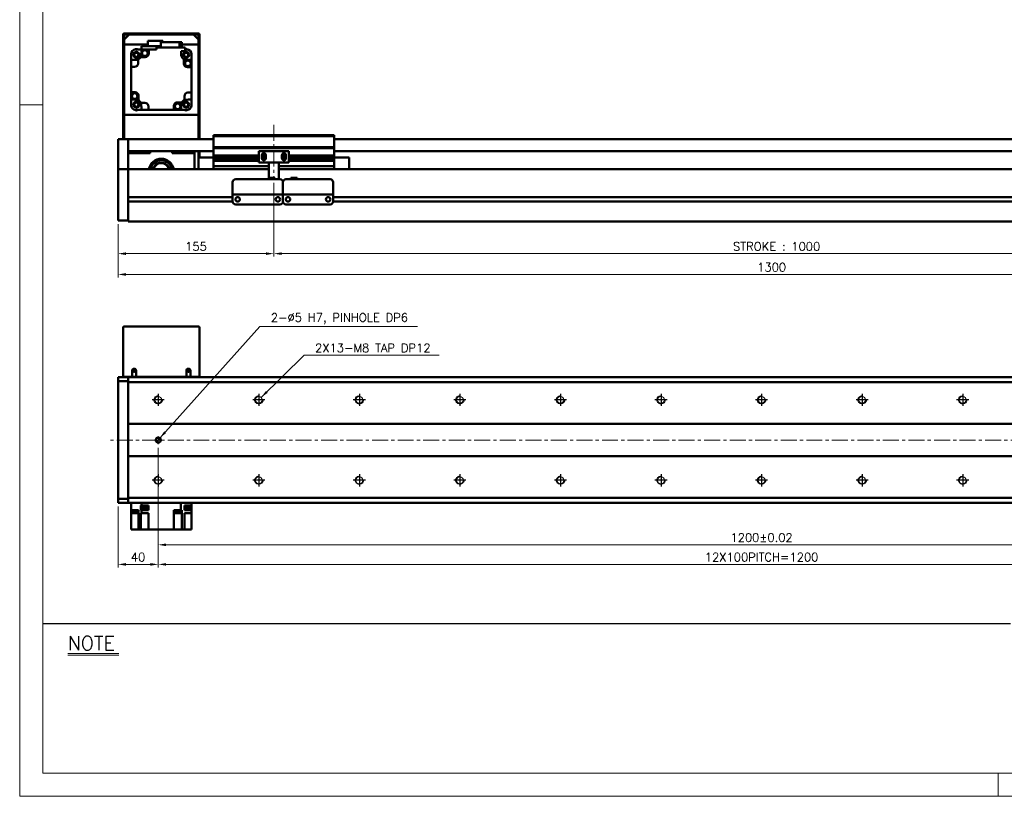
# Model space of a CAD drawing. Header units: millimetres. Extents: x 46891 to 50493, y 6223 to 9905.
# Tile 1 of 5: x 48547 to 49526, y 8529 to 9302. Entities that reach past the tile are written whole.
import ezdxf

# ---------------------------------------------------------------- set-up
doc = ezdxf.new("R2010")
doc.units = ezdxf.units.MM
doc.header["$LTSCALE"] = 0.5
doc.linetypes.add('CENTER', pattern=[50.8, 31.75, -6.35, 6.35, -6.35])
doc.layers.get('0').update_dxf_attribs({"lineweight": 20})
for name, color, linetype, lineweight in [('1', 1, 'CENTER', 13), ('4', 4, 'Continuous', 13), ('외형선(ISO)', 7, 'Continuous', 50)]:
    doc.layers.add(name, color=color, linetype=linetype, lineweight=lineweight)
for name, color, linetype in [('3', 3, 'Continuous'), ('C', 1, 'CENTER'), ('DIM', 4, 'Continuous')]:
    doc.layers.add(name, color=color, linetype=linetype)
doc.styles.add('DSR TEXT', font='romans.shx', dxfattribs={"bigfont": 'whgtxt.shx'})
doc.styles.get("Standard").update_dxf_attribs({"font": 'romans.shx', "bigfont": 'whgtxt.shx'})
doc.dimstyles.new('DSR', dxfattribs={"dimscale": 2, "dimtxt": 3, "dimasz": 3, "dimexe": 0.5, "dimexo": 0.5, "dimgap": 0.5, "dimtad": 1, "dimdsep": 46, "dimtxsty": 'Standard', "dimcen": 2.5, "dimclrd": 4, "dimclre": 4, "dimclrt": 2, "dimadec": 0, "dimazin": 2, "dimtfac": 1, "dimtmove": 0, "dimatfit": 3, "dimfxl": 0, "dimlwd": -1, "dimlwe": -1, "dimarcsym": 0})

# ---------------------------------------------------------------- blocks, each defined once
blk = doc.blocks.new('A$C13F00394')
for p, q in [((-202.34, 25.67), (-191.42, 25.67)), ((-202.34, 25.3), (-191.42, 25.3))]:
    blk.add_line(p, q)
at = {"layer": '3'}
blk.add_line((0, 32), (-207.68, 32), dxfattribs=at)
at = {"layer": '4', "color": 0, "style": 'DSR TEXT'}
blk.add_text('NOTE', height=3, dxfattribs=at).set_placement((-202.39, 26.38))
blk = doc.blocks.new('A$C1C1952E1')
at = {"color": 1}
blk.add_lwpolyline([(0, 0), (420, 0), (420, 297), (0, 297)], close=True, dxfattribs=at)
at = {"color": 3}
blk.add_lwpolyline([(5, 5), (415, 5), (415, 292), (5, 292)], close=True, dxfattribs=at)
blk = doc.blocks.new('*D79')
at = {"color": 1, "linetype": 'ByBlock'}
for p, q in [((48799.46, 9139.21), (48799.46, 9065.83)), ((48644.46, 9098.21), (48644.46, 9065.83)), ((48652.26, 9068.83), (48791.66, 9068.83))]:
    blk.add_line(p, q, dxfattribs=at)
at = {"color": 1}
for points in [[(48652.26, 9070.13), (48652.26, 9067.53), (48644.46, 9068.83)], [(48791.66, 9070.13), (48791.66, 9067.53), (48799.46, 9068.83)]]:
    blk.add_solid(points, dxfattribs=at)
at = {"layer": 'Defpoints', "color": 0}
for p in [(48799.46, 9142.81), (48644.46, 9101.81), (48799.46, 9068.83)]:
    blk.add_point(p, dxfattribs=at)
at = {"color": 3, "insert": (48721.96, 9076.03), "char_height": 8.4, "attachment_point": 5, "style": 'DSR TEXT'}
blk.add_mtext('155', dxfattribs=at)
blk = doc.blocks.new('*D80')
at = {"color": 1, "linetype": 'ByBlock'}
for p, q in [((48799.46, 9139.21), (48799.46, 9065.83)), ((49799.46, 9139.21), (49799.46, 9065.83)), ((48807.26, 9068.83), (49791.66, 9068.83))]:
    blk.add_line(p, q, dxfattribs=at)
at = {"color": 1}
for points in [[(48807.26, 9070.13), (48807.26, 9067.53), (48799.46, 9068.83)], [(49791.66, 9070.13), (49791.66, 9067.53), (49799.46, 9068.83)]]:
    blk.add_solid(points, dxfattribs=at)
at = {"layer": 'Defpoints', "color": 0}
for p in [(48799.46, 9142.81), (49799.46, 9142.81), (49799.46, 9068.83)]:
    blk.add_point(p, dxfattribs=at)
at = {"color": 3, "insert": (49299.46, 9076.03), "char_height": 8.4, "attachment_point": 5, "style": 'DSR TEXT'}
blk.add_mtext('STROKE : 1000', dxfattribs=at)
blk = doc.blocks.new('*D82')
at = {"color": 1, "linetype": 'ByBlock'}
for p, q in [((48644.46, 9098.21), (48644.46, 9045.16)), ((49944.46, 9098.21), (49944.46, 9045.16)), ((49936.66, 9048.16), (48652.26, 9048.16))]:
    blk.add_line(p, q, dxfattribs=at)
at = {"color": 1}
for points in [[(48652.26, 9049.46), (48652.26, 9046.86), (48644.46, 9048.16)], [(49936.66, 9049.46), (49936.66, 9046.86), (49944.46, 9048.16)]]:
    blk.add_solid(points, dxfattribs=at)
at = {"layer": 'Defpoints', "color": 0}
for p in [(48644.46, 9101.81), (49944.46, 9101.81), (48644.46, 9048.16)]:
    blk.add_point(p, dxfattribs=at)
at = {"color": 3, "insert": (49294.46, 9055.36), "char_height": 8.4, "attachment_point": 5, "style": 'DSR TEXT'}
blk.add_mtext('1300', dxfattribs=at)
blk = doc.blocks.new('A$C33E56CC6')
h = blk.add_hatch()
h.set_pattern_fill('ANSI31', color=256, style=0)
h.set_pattern_definition([(45, (-7065.45672, -6508.5399), (-0.0883883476, 0.0883883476), [])])
h.paths.add_polyline_path([(4, 6.5, 0.414214), (1.5, 4), (4, 4)])
h.paths.add_polyline_path([(6.5, 4), (4, 4), (4, 1.5, 0.414214)])
blk.add_circle((4, 4), 2.5)
at = {"layer": '1'}
for p, q in [((0, 4), (8, 4)), ((4, 0), (4, 8))]:
    blk.add_line(p, q, dxfattribs=at)
blk = doc.blocks.new('tap8')
blk.add_circle((0, 0), 3.4)
at = {"layer": 'C', "color": 1, "linetype": 'CENTER'}
for p, q in [((-6.05, 0), (6.05, 0)), ((0, -6.05), (0, 6.05))]:
    blk.add_line(p, q, dxfattribs=at)
at = {"layer": 'DIM', "color": 3}
blk.add_arc((0, 0), 4, 263.84551, 189.43144, dxfattribs=at)
blk = doc.blocks.new('*D89')
at = {"color": 1, "linetype": 'ByBlock'}
for p, q in [((48684.46, 8875.8), (48684.46, 8776.2)), ((49884.46, 8875.8), (49884.46, 8776.2)), ((48692.26, 8779.2), (49876.66, 8779.2))]:
    blk.add_line(p, q, dxfattribs=at)
at = {"color": 1}
for points in [[(48692.26, 8780.5), (48692.26, 8777.9), (48684.46, 8779.2)], [(49876.66, 8780.5), (49876.66, 8777.9), (49884.46, 8779.2)]]:
    blk.add_solid(points, dxfattribs=at)
at = {"layer": 'Defpoints', "color": 0}
for p in [(48684.46, 8879.4), (49884.46, 8879.4), (49884.46, 8779.2)]:
    blk.add_point(p, dxfattribs=at)
at = {"color": 3, "insert": (49284.46, 8786.4), "char_height": 8.4, "attachment_point": 5, "style": 'DSR TEXT'}
blk.add_mtext('1200%%P0.02', dxfattribs=at)
blk = doc.blocks.new('*D91')
at = {"color": 1, "linetype": 'ByBlock'}
for p, q in [((48684.46, 8875.8), (48684.46, 8756.72)), ((48644.46, 8817.3), (48644.46, 8756.72)), ((48676.66, 8759.72), (48652.26, 8759.72))]:
    blk.add_line(p, q, dxfattribs=at)
at = {"color": 1}
for points in [[(48652.26, 8761.02), (48652.26, 8758.42), (48644.46, 8759.72)], [(48676.66, 8761.02), (48676.66, 8758.42), (48684.46, 8759.72)]]:
    blk.add_solid(points, dxfattribs=at)
at = {"layer": 'Defpoints', "color": 0}
for p in [(48684.46, 8879.4), (48644.46, 8820.9), (48644.46, 8759.72)]:
    blk.add_point(p, dxfattribs=at)
at = {"color": 3, "insert": (48664.46, 8766.92), "char_height": 8.4, "attachment_point": 5, "style": 'DSR TEXT'}
blk.add_mtext('40', dxfattribs=at)
blk = doc.blocks.new('*D93')
at = {"color": 1, "linetype": 'ByBlock'}
for p, q in [((48684.46, 8833.75), (48684.46, 8756.72)), ((49884.46, 8833.75), (49884.46, 8756.72)), ((48692.26, 8759.72), (49876.66, 8759.72))]:
    blk.add_line(p, q, dxfattribs=at)
at = {"color": 1}
for points in [[(48692.26, 8761.02), (48692.26, 8758.42), (48684.46, 8759.72)], [(49876.66, 8761.02), (49876.66, 8758.42), (49884.46, 8759.72)]]:
    blk.add_solid(points, dxfattribs=at)
at = {"layer": 'Defpoints', "color": 0}
for p in [(48684.46, 8837.35), (49884.46, 8837.35), (49884.46, 8759.72)]:
    blk.add_point(p, dxfattribs=at)
at = {"color": 3, "insert": (49284.46, 8766.92), "char_height": 8.4, "attachment_point": 5, "style": 'DSR TEXT'}
blk.add_mtext('12X100PITCH=1200', dxfattribs=at)

msp = doc.modelspace()

# ---------------------------------------------------------------- linework, layer by layer
at = {"color": 1}
for p, q in [((48569.83732, 9217.02572), (48546.67132, 9217.02572)), ((49519.64332, 8552.16152), (49519.64332, 8528.99552))]:
    msp.add_line(p, q, dxfattribs=at)
at = {"layer": '1'}
for p, q in [((48799.46234, 9196.8134), (48799.46234, 9142.8134)), ((49954.46234, 8883.39555), (48634.46234, 8883.39555))]:
    msp.add_line(p, q, dxfattribs=at)
at = {"layer": '외형선(ISO)'}
for p, q in [((48649.46234, 9286.8134), (48649.46234, 9182.8134)), ((48658.46234, 9287.8134), (48650.46234, 9287.8134)), ((48650.46234, 9281.8134), (48655.46234, 9286.8134)), ((48650.46234, 9182.8134), (48650.46234, 9286.3134)), ((48650.96234, 9286.8134), (48658.46234, 9286.8134)), ((48719.46234, 9286.8134), (48655.46234, 9286.8134)), ((48658.46234, 9286.8134), (48658.46234, 9287.8134)), ((48658.46234, 9287.8134), (48662.46234, 9287.8134)), ((48662.46234, 9287.8134), (48662.46234, 9286.8134)), ((48712.46234, 9287.8134), (48662.46234, 9287.8134)), ((48662.46234, 9286.8134), (48712.46234, 9286.8134)), ((48712.46234, 9286.8134), (48712.46234, 9287.8134)), ((48712.46234, 9287.8134), (48716.46234, 9287.8134)), ((48716.46234, 9287.8134), (48716.46234, 9286.8134)), ((48724.46234, 9287.8134), (48716.46234, 9287.8134)), ((48716.46234, 9286.8134), (48723.96234, 9286.8134)), ((48719.46234, 9286.8134), (48724.46234, 9281.8134)), ((48724.46234, 9286.3134), (48724.46234, 9182.8134)), ((48725.46234, 9182.8134), (48725.46234, 9286.8134)), ((48650.46234, 9281.8134), (48650.46234, 9276.8134)), ((48650.46234, 9276.8134), (48674.01234, 9276.8134)), ((48686.98426, 9275.2134), (48667.66234, 9275.2134)), ((48667.66234, 9275.2134), (48667.66234, 9268.60208)), ((48689.11234, 9280.6134), (48674.01234, 9280.6134)), ((48674.01234, 9280.6134), (48674.01234, 9275.2134)), ((48711.16234, 9273.8134), (48682.76234, 9273.8134)), ((48682.76234, 9273.8134), (48682.76234, 9271.8134)), ((48705.75034, 9279.3134), (48686.98426, 9279.3134)), ((48686.98426, 9279.3134), (48686.98426, 9273.8134)), ((48689.11234, 9280.6134), (48689.11234, 9279.3134)), ((48707.94042, 9279.3134), (48705.75034, 9279.3134)), ((48705.75034, 9279.3134), (48705.75034, 9273.8134)), ((48707.94042, 9273.8134), (48707.94042, 9279.3134)), ((48707.94042, 9276.8134), (48724.46234, 9276.8134)), ((48711.16234, 9270.3134), (48711.16234, 9273.8134)), ((48724.46234, 9276.8134), (48724.46234, 9281.8134)), ((48657.46234, 9268.27092), (48657.46234, 9267.50873)), ((48657.46234, 9267.50873), (48657.46234, 9267.3134)), ((48657.46234, 9261.37277), (48657.46234, 9267.3134)), ((48661.76701, 9271.8134), (48661.00483, 9271.8134)), ((48661.96234, 9271.8134), (48661.76701, 9271.8134)), ((48661.96234, 9271.8134), (48667.66234, 9271.8134)), ((48671.46234, 9264.3134), (48666.95426, 9264.3134)), ((48674.96234, 9271.8134), (48667.90297, 9271.8134)), ((48682.76234, 9271.8134), (48674.96234, 9271.8134)), ((48674.96234, 9271.8134), (48674.96234, 9267.8134)), ((48707.13752, 9270.3134), (48711.16234, 9270.3134)), ((48711.16234, 9271.8134), (48712.96234, 9271.8134)), ((48713.15767, 9271.8134), (48712.96234, 9271.8134)), ((48713.91986, 9271.8134), (48713.15767, 9271.8134)), ((48717.46234, 9267.50873), (48717.46234, 9268.27092)), ((48717.46234, 9267.3134), (48717.46234, 9267.50873)), ((48717.46234, 9267.3134), (48717.46234, 9261.37277)), ((48657.46234, 9261.37277), (48657.46234, 9254.6134)), ((48657.46234, 9254.6134), (48657.46234, 9229.3134)), ((48660.96234, 9254.6134), (48657.46234, 9254.6134)), ((48664.46234, 9262.09203), (48664.46234, 9258.1134)), ((48709.96234, 9257.8134), (48709.96234, 9262.32148)), ((48717.46234, 9254.3134), (48713.46234, 9254.3134)), ((48717.46234, 9261.37277), (48717.46234, 9254.3134)), ((48717.46234, 9229.0134), (48717.46234, 9254.3134)), ((48657.46234, 9222.25404), (48657.46234, 9229.3134)), ((48657.46234, 9229.3134), (48661.46234, 9229.3134)), ((48664.96234, 9225.8134), (48664.96234, 9221.30533)), ((48710.46234, 9221.53478), (48710.46234, 9225.5134)), ((48713.96234, 9229.0134), (48717.46234, 9229.0134)), ((48717.46234, 9229.0134), (48717.46234, 9222.25404)), ((48657.46234, 9222.25404), (48657.46234, 9216.3134)), ((48657.46234, 9216.3134), (48657.46234, 9216.11807)), ((48657.46234, 9216.11807), (48657.46234, 9215.35589)), ((48667.18372, 9218.8134), (48671.16234, 9218.8134)), ((48674.66234, 9215.3134), (48674.66234, 9211.8134)), ((48699.96234, 9211.8134), (48699.96234, 9215.8134)), ((48703.46234, 9219.3134), (48707.97042, 9219.3134)), ((48717.46234, 9222.25404), (48717.46234, 9216.3134)), ((48717.46234, 9216.11807), (48717.46234, 9216.3134)), ((48717.46234, 9215.35589), (48717.46234, 9216.11807)), ((48724.46234, 9206.8134), (48650.46234, 9206.8134)), ((48650.46234, 9206.8134), (48650.46234, 9182.8134)), ((48661.00483, 9211.8134), (48661.76701, 9211.8134)), ((48661.76701, 9211.8134), (48661.96234, 9211.8134)), ((48661.96234, 9211.8134), (48667.90297, 9211.8134)), ((48667.90297, 9211.8134), (48674.66234, 9211.8134)), ((48674.66234, 9211.8134), (48699.96234, 9211.8134)), ((48699.96234, 9211.8134), (48707.02171, 9211.8134)), ((48712.96234, 9211.8134), (48707.02171, 9211.8134)), ((48712.96234, 9211.8134), (48713.15767, 9211.8134)), ((48713.15767, 9211.8134), (48713.91986, 9211.8134)), ((48724.46234, 9182.8134), (48724.46234, 9206.8134)), ((48739.46234, 9185.8134), (48739.46234, 9186.8134)), ((48859.46234, 9186.8134), (48739.46234, 9186.8134)), ((48739.46234, 9174.8134), (48739.46234, 9185.8134)), ((48739.46234, 9185.8134), (48859.46234, 9185.8134)), ((48859.46234, 9186.8134), (48859.46234, 9185.8134)), ((48859.46234, 9185.8134), (48859.46234, 9174.8134)), ((48644.46234, 9182.8134), (48644.46234, 9180.8134)), ((48654.46234, 9182.8134), (48644.46234, 9182.8134)), ((48644.46234, 9180.02888), (48644.46234, 9180.8134)), ((48644.46234, 9179.53018), (48644.46234, 9180.02888)), ((48644.46234, 9179.53018), (48644.46234, 9178.4617)), ((48644.46234, 9178.4617), (48644.46234, 9175.47589)), ((48644.46234, 9166.91159), (48644.46234, 9175.47589)), ((48654.46234, 9180.8134), (48654.46234, 9182.8134)), ((48654.46234, 9182.8134), (48739.46234, 9182.8134)), ((48654.46234, 9182.8134), (48654.46234, 9180.8134)), ((48654.46234, 9180.8134), (48654.46234, 9180.02888)), ((48654.46234, 9180.02888), (48654.46234, 9180.8134)), ((48654.46234, 9180.02888), (48654.46234, 9179.53018)), ((48654.46234, 9179.53018), (48654.46234, 9180.02888)), ((48654.46234, 9178.4617), (48654.46234, 9179.53018)), ((48654.46234, 9179.53018), (48654.46234, 9178.4617)), ((48654.46234, 9175.47589), (48654.46234, 9178.4617)), ((48654.46234, 9178.4617), (48654.46234, 9175.47589)), ((48654.46234, 9175.47589), (48654.46234, 9166.91159)), ((48654.46234, 9171.3134), (48654.46234, 9175.47589)), ((48859.46234, 9182.8134), (49934.46234, 9182.8134)), ((48644.46234, 9164.8163), (48644.46234, 9166.91159)), ((48654.46234, 9170.8134), (48739.46234, 9170.8134)), ((48676.46234, 9168.8134), (48654.46234, 9168.8134)), ((48654.46234, 9166.91159), (48654.46234, 9164.8163)), ((48674.46234, 9170.8134), (48674.46234, 9168.8134)), ((48676.46234, 9170.8134), (48676.46234, 9168.8134)), ((48698.46234, 9168.8134), (48698.46234, 9170.8134)), ((48720.46234, 9168.8134), (48698.46234, 9168.8134)), ((48720.46234, 9170.8134), (48720.46234, 9168.8134)), ((48720.46234, 9152.8134), (48720.46234, 9168.8134)), ((48724.46234, 9164.3134), (48724.46234, 9170.8134)), ((48724.46234, 9170.8134), (48724.46234, 9164.3134)), ((48725.46234, 9164.3134), (48725.46234, 9170.8134)), ((48739.46234, 9173.8134), (48739.46234, 9174.8134)), ((48739.46234, 9174.8134), (48859.46234, 9174.8134)), ((48739.46234, 9172.8134), (48739.46234, 9173.8134)), ((48739.46234, 9173.8134), (48859.46234, 9173.8134)), ((48739.46234, 9166.3134), (48739.46234, 9172.8134)), ((48739.46234, 9165.8134), (48739.46234, 9166.3134)), ((48739.46234, 9166.3134), (48784.46234, 9166.3134)), ((48739.46234, 9165.3134), (48739.46234, 9165.8134)), ((48739.46234, 9165.8134), (48784.46234, 9165.8134)), ((48739.46234, 9164.3134), (48739.46234, 9165.3134)), ((48739.46234, 9165.3134), (48784.46234, 9165.3134)), ((48814.46234, 9170.8134), (48784.46234, 9170.8134)), ((48784.46234, 9159.4134), (48784.46234, 9170.8134)), ((48787.46234, 9163.8134), (48787.46234, 9166.8134)), ((48787.46234, 9166.3134), (48791.46234, 9166.3134)), ((48787.46234, 9165.8134), (48791.46234, 9165.8134)), ((48787.46234, 9165.3134), (48791.46234, 9165.3134)), ((48791.46234, 9166.8134), (48791.46234, 9163.8134)), ((48807.46234, 9163.8134), (48807.46234, 9166.8134)), ((48807.46234, 9166.3134), (48811.46234, 9166.3134)), ((48807.46234, 9165.8134), (48811.46234, 9165.8134)), ((48807.46234, 9165.3134), (48811.46234, 9165.3134)), ((48811.46234, 9166.8134), (48811.46234, 9163.8134)), ((48814.46234, 9170.8134), (48814.46234, 9159.4134)), ((48814.46234, 9166.3134), (48859.46234, 9166.3134)), ((48814.46234, 9165.8134), (48859.46234, 9165.8134)), ((48814.46234, 9165.3134), (48859.46234, 9165.3134)), ((48859.46234, 9174.8134), (48859.46234, 9173.8134)), ((48859.46234, 9173.8134), (48859.46234, 9172.8134)), ((48859.46234, 9172.8134), (48859.46234, 9166.3134)), ((48859.46234, 9170.8134), (49934.46234, 9170.8134)), ((48859.46234, 9166.3134), (48859.46234, 9165.8134)), ((48859.46234, 9165.8134), (48859.46234, 9165.3134)), ((48859.46234, 9165.3134), (48859.46234, 9164.3134)), ((48644.46234, 9153.39435), (48644.46234, 9164.8163)), ((48654.46234, 9164.8163), (48654.46234, 9153.39435)), ((48724.46234, 9164.3134), (48724.46234, 9152.8134)), ((48739.46234, 9164.3134), (48724.46234, 9164.3134)), ((48739.46234, 9163.8134), (48739.46234, 9164.3134)), ((48739.46234, 9164.3134), (48784.46234, 9164.3134)), ((48739.46234, 9163.3134), (48739.46234, 9163.8134)), ((48739.46234, 9163.8134), (48784.46234, 9163.8134)), ((48739.46234, 9162.3134), (48739.46234, 9163.3134)), ((48739.46234, 9163.3134), (48784.46234, 9163.3134)), ((48739.46234, 9161.8134), (48739.46234, 9162.3134)), ((48739.46234, 9162.3134), (48784.46234, 9162.3134)), ((48739.46234, 9161.3134), (48739.46234, 9161.8134)), ((48739.46234, 9161.8134), (48784.46234, 9161.8134)), ((48739.46234, 9156.8134), (48739.46234, 9161.3134)), ((48739.46234, 9161.3134), (48784.46234, 9161.3134)), ((48739.46234, 9156.8134), (48739.46234, 9155.8134)), ((48739.46234, 9152.8134), (48739.46234, 9155.8134)), ((48739.46234, 9155.8134), (48794.46234, 9155.8134)), ((48794.46234, 9159.4134), (48784.46234, 9159.4134)), ((48787.46234, 9164.3134), (48788.3391, 9164.3134)), ((48787.46234, 9163.8134), (48788.23284, 9163.8134)), ((48787.52585, 9163.3134), (48788.3391, 9163.3134)), ((48788.13947, 9162.3134), (48790.78522, 9162.3134)), ((48790.58558, 9164.3134), (48791.46234, 9164.3134)), ((48790.58558, 9163.3134), (48791.39883, 9163.3134)), ((48790.69184, 9163.8134), (48791.46234, 9163.8134)), ((48794.46234, 9159.9134), (48794.46234, 9159.4134)), ((48804.46234, 9159.4134), (48794.46234, 9159.4134)), ((48794.46234, 9157.3134), (48794.46234, 9159.4134)), ((48794.46234, 9157.3134), (48794.46234, 9144.31356)), ((48804.46234, 9159.4134), (48804.46234, 9159.9134)), ((48814.46234, 9159.4134), (48804.46234, 9159.4134)), ((48804.46234, 9159.4134), (48804.46234, 9157.3134)), ((48804.46234, 9142.81356), (48804.46234, 9157.3134)), ((48804.46234, 9155.8134), (48859.46234, 9155.8134)), ((48807.46234, 9164.3134), (48808.3391, 9164.3134)), ((48807.46234, 9163.8134), (48808.23284, 9163.8134)), ((48807.52585, 9163.3134), (48808.3391, 9163.3134)), ((48808.13947, 9162.3134), (48810.78522, 9162.3134)), ((48810.58558, 9164.3134), (48811.46234, 9164.3134)), ((48810.58558, 9163.3134), (48811.39883, 9163.3134)), ((48810.69184, 9163.8134), (48811.46234, 9163.8134)), ((48814.46234, 9164.3134), (48859.46234, 9164.3134)), ((48814.46234, 9163.8134), (48859.46234, 9163.8134)), ((48814.46234, 9163.3134), (48859.46234, 9163.3134)), ((48814.46234, 9162.3134), (48859.46234, 9162.3134)), ((48814.46234, 9161.8134), (48859.46234, 9161.8134)), ((48814.46234, 9161.3134), (48859.46234, 9161.3134)), ((48859.46234, 9164.3134), (48874.46234, 9164.3134)), ((48859.46234, 9164.3134), (48859.46234, 9163.8134)), ((48859.46234, 9163.8134), (48859.46234, 9163.3134)), ((48859.46234, 9163.3134), (48859.46234, 9162.3134)), ((48859.46234, 9162.3134), (48859.46234, 9161.8134)), ((48859.46234, 9161.8134), (48859.46234, 9161.3134)), ((48859.46234, 9161.3134), (48859.46234, 9156.8134)), ((48859.46234, 9155.8134), (48859.46234, 9156.8134)), ((48859.46234, 9155.8134), (48859.46234, 9152.8134)), ((48874.46234, 9152.8134), (48874.46234, 9164.3134)), ((48644.46234, 9152.8134), (48644.46234, 9153.39435)), ((48644.46234, 9152.8134), (48644.46234, 9149.8134)), ((48654.46234, 9152.8134), (48644.46234, 9152.8134)), ((48644.46234, 9107.05605), (48644.46234, 9149.8134)), ((48654.46234, 9153.39435), (48654.46234, 9152.8134)), ((48654.46234, 9152.8134), (48654.46234, 9149.8134)), ((48794.46234, 9152.8134), (48654.46234, 9152.8134)), ((48654.46234, 9149.8134), (48654.46234, 9152.8134)), ((48654.46234, 9125.2634), (48654.46234, 9149.8134)), ((48654.46234, 9149.8134), (48654.46234, 9107.05605)), ((49934.46234, 9152.8134), (48804.46234, 9152.8134)), ((48758.46234, 9129.81356), (48758.46234, 9139.81356)), ((48761.46234, 9142.81356), (48805.46234, 9142.81356)), ((48794.46234, 9144.31356), (48794.46234, 9142.81356)), ((48794.46234, 9144.31356), (48800.46234, 9144.31356)), ((48800.46234, 9144.31356), (48800.46234, 9142.81356)), ((48808.46234, 9139.81356), (48808.46234, 9129.81356)), ((48808.46234, 9129.81356), (48808.46234, 9139.81356)), ((48811.46234, 9142.81356), (48855.46234, 9142.81356)), ((48822.46234, 9144.31356), (48816.46234, 9144.31356)), ((48816.46234, 9142.81356), (48816.46234, 9144.31356)), ((48822.46234, 9142.81356), (48822.46234, 9144.31356)), ((48858.46234, 9139.81356), (48858.46234, 9129.81356)), ((48758.46234, 9129.81356), (48758.46234, 9127.81356)), ((48758.46234, 9127.81353), (48758.46234, 9127.81356)), ((48758.46234, 9127.81356), (48808.46234, 9127.81356)), ((48758.46234, 9127.31353), (48758.46234, 9127.81353)), ((48758.46234, 9127.81353), (48761.23284, 9127.81353)), ((48758.46234, 9120.81353), (48758.46234, 9127.31353)), ((48763.69184, 9127.81353), (48765.96234, 9127.81353)), ((48770.96234, 9127.81353), (48795.96234, 9127.81353)), ((48800.96234, 9127.81353), (48803.23284, 9127.81353)), ((48805.69184, 9127.81353), (48808.46234, 9127.81353)), ((48808.46234, 9127.81356), (48808.46234, 9129.81356)), ((48808.46234, 9129.81356), (48808.46234, 9127.81356)), ((48808.46234, 9127.81356), (48808.46234, 9127.81353)), ((48808.46234, 9127.81353), (48808.46234, 9127.81356)), ((48808.46234, 9127.81356), (48858.46234, 9127.81356)), ((48808.46234, 9127.81353), (48808.46234, 9127.31353)), ((48808.46234, 9127.31353), (48808.46234, 9127.81353)), ((48808.46234, 9127.81353), (48811.23284, 9127.81353)), ((48808.46234, 9127.31353), (48808.46234, 9120.81353)), ((48808.46234, 9120.81353), (48808.46234, 9127.31353)), ((48813.69184, 9127.81353), (48815.96234, 9127.81353)), ((48820.96234, 9127.81353), (48845.96234, 9127.81353)), ((48850.96234, 9127.81353), (48853.23284, 9127.81353)), ((48855.69184, 9127.81353), (48858.46234, 9127.81353)), ((48858.46234, 9127.81356), (48858.46234, 9129.81356)), ((48858.46234, 9127.81356), (48858.46234, 9127.81353)), ((48858.46234, 9127.81353), (48858.46234, 9127.31353)), ((48858.46234, 9127.31353), (48858.46234, 9120.81353)), ((48758.46234, 9125.0634), (48654.46234, 9125.0634)), ((48758.47279, 9120.5634), (48654.46234, 9120.5634)), ((48654.46234, 9107.05605), (48654.46234, 9120.3634)), ((48761.46234, 9117.81353), (48805.46234, 9117.81353)), ((48763.48568, 9125.0634), (48763.43901, 9125.0634)), ((48803.48568, 9125.0634), (48803.43901, 9125.0634)), ((48808.47279, 9120.5634), (48808.4519, 9120.5634)), ((48811.46234, 9117.81353), (48855.46234, 9117.81353)), ((48813.48568, 9125.0634), (48813.43901, 9125.0634)), ((48853.48568, 9125.0634), (48853.43901, 9125.0634)), ((49762.47279, 9120.5634), (48858.4519, 9120.5634)), ((49762.46234, 9125.0634), (48858.46234, 9125.0634)), ((48644.46234, 9107.05605), (48644.46234, 9104.93472)), ((48654.46234, 9107.05605), (48654.46234, 9104.93472)), ((48654.46234, 9104.93472), (48654.46234, 9107.05605)), ((48644.46234, 9101.8134), (48644.46234, 9104.93472)), ((48654.46234, 9101.8134), (48644.46234, 9101.8134)), ((48654.46234, 9100.8134), (48654.46234, 9104.93472)), ((48654.46234, 9104.93472), (48654.46234, 9101.8134)), ((48654.46234, 9100.8134), (49934.46234, 9100.8134)), ((48649.46234, 8946.39555), (48649.46234, 8995.39555)), ((48650.46234, 8996.39555), (48724.46234, 8996.39555)), ((48725.46234, 8995.39555), (48725.46234, 8946.39555)), ((48658.46234, 8952.39555), (48658.46234, 8946.39555)), ((48662.46234, 8946.39555), (48662.46234, 8952.39555)), ((48712.46234, 8952.39555), (48712.46234, 8946.39555)), ((48716.46234, 8946.39555), (48716.46234, 8952.39555)), ((48644.46234, 8945.01687), (48644.46234, 8945.89555)), ((48654.46234, 8945.89555), (48644.46234, 8945.89555)), ((48644.46234, 8945.01687), (48644.46234, 8941.89555)), ((48644.46234, 8941.89555), (48644.46234, 8824.89555)), ((48654.46234, 8941.89555), (48644.46234, 8941.89555)), ((48649.46234, 8946.39555), (48650.46234, 8946.39555)), ((48650.46234, 8946.39555), (48658.46234, 8946.39555)), ((48654.46234, 8945.01687), (48654.46234, 8945.89555)), ((49934.46234, 8945.89555), (48654.46234, 8945.89555)), ((48654.46234, 8945.89555), (48654.46234, 8945.01687)), ((48654.46234, 8945.01687), (48654.46234, 8940.89555)), ((48654.46234, 8941.89555), (48654.46234, 8945.01687)), ((48654.46234, 8940.89555), (48654.46234, 8899.39555)), ((49934.46234, 8940.89555), (48654.46234, 8940.89555)), ((48658.46234, 8946.39555), (48662.46234, 8946.39555)), ((48662.46234, 8946.39555), (48712.46234, 8946.39555)), ((48671.81234, 8946.28055), (48703.11234, 8946.28055)), ((48671.81234, 8946.28055), (48671.81234, 8945.93555)), ((48671.81234, 8945.93555), (48703.11234, 8945.93555)), ((48703.11234, 8946.28055), (48703.11234, 8945.93555)), ((48712.46234, 8946.39555), (48716.46234, 8946.39555)), ((48716.46234, 8946.39555), (48724.46234, 8946.39555)), ((48724.46234, 8946.39555), (48725.46234, 8946.39555)), ((48654.46234, 8899.39555), (48654.46234, 8898.542)), ((48654.46234, 8899.39555), (49934.46234, 8899.39555)), ((48654.46234, 8898.542), (48654.46234, 8898.18845)), ((48654.46234, 8898.18845), (48654.46234, 8868.60266)), ((48654.46234, 8868.60266), (48654.46234, 8898.18845)), ((48654.46234, 8868.60266), (48654.46234, 8868.24911)), ((48654.46234, 8868.24911), (48654.46234, 8867.39555)), ((48654.46234, 8867.39555), (48654.46234, 8825.89555)), ((49934.46234, 8867.39555), (48654.46234, 8867.39555)), ((48644.46234, 8824.89555), (48644.46234, 8821.77423)), ((48654.46234, 8824.89555), (48644.46234, 8824.89555)), ((48654.46234, 8825.89555), (48654.46234, 8821.77423)), ((48654.46234, 8825.89555), (49934.46234, 8825.89555)), ((48654.46234, 8821.77423), (48654.46234, 8824.89555)), ((48644.46234, 8820.89555), (48644.46234, 8821.77423)), ((48654.46234, 8820.89555), (48644.46234, 8820.89555)), ((48654.46234, 8820.89555), (48654.46234, 8821.77423)), ((48654.46234, 8821.77423), (48654.46234, 8820.89555)), ((49934.46234, 8820.89555), (48654.46234, 8820.89555)), ((48657.46234, 8818.29555), (48657.42743, 8818.29555)), ((48657.42743, 8818.29555), (48657.42743, 8817.59555)), ((48657.42743, 8817.59555), (48657.46234, 8817.59555)), ((48657.46234, 8820.89555), (48657.46234, 8813.79555)), ((48657.46234, 8813.79555), (48657.46234, 8794.29555)), ((48657.46234, 8813.79555), (48663.02232, 8813.79555)), ((48657.97363, 8813.79555), (48657.97363, 8813.29555)), ((48657.97363, 8813.29555), (48663.97363, 8813.29555)), ((48658.02363, 8813.29555), (48658.02363, 8812.59555)), ((48664.96234, 8813.79555), (48663.02232, 8813.79555)), ((48663.92363, 8813.29555), (48663.92363, 8812.59555)), ((48663.97363, 8813.79555), (48663.97363, 8813.29555)), ((48664.96234, 8813.79555), (48664.96234, 8794.29555)), ((48667.50367, 8818.29555), (48667.18372, 8818.29555)), ((48667.18372, 8818.29555), (48667.18372, 8813.79555)), ((48667.18372, 8813.79555), (48667.50367, 8813.79555)), ((48667.50367, 8818.29555), (48667.90297, 8818.29555)), ((48667.90297, 8813.79555), (48667.50367, 8813.79555)), ((48667.84959, 8818.29555), (48667.84959, 8817.59555)), ((48667.84959, 8817.59555), (48673.74959, 8817.59555)), ((48667.90297, 8820.89555), (48667.90297, 8818.29555)), ((48667.90297, 8818.29555), (48670.34706, 8818.29555)), ((48667.90297, 8813.79555), (48667.90297, 8810.79555)), ((48674.66234, 8813.79555), (48667.90297, 8813.79555)), ((48667.99959, 8817.59555), (48667.99959, 8815.59555)), ((48667.99959, 8815.59555), (48673.59959, 8815.59555)), ((48671.25213, 8818.29555), (48670.34706, 8818.29555)), ((48671.25213, 8818.29555), (48674.66234, 8818.29555)), ((48673.59959, 8817.59555), (48673.59959, 8815.59555)), ((48673.74959, 8818.29555), (48673.74959, 8817.59555)), ((48674.66234, 8813.79555), (48674.66234, 8818.29555)), ((48699.96234, 8813.79555), (48707.02171, 8813.79555)), ((48699.96234, 8813.79555), (48699.96234, 8794.29555)), ((48700.7583, 8813.79555), (48700.7583, 8813.29555)), ((48700.7583, 8813.29555), (48706.7583, 8813.29555)), ((48700.8083, 8813.29555), (48700.8083, 8812.59555)), ((48706.7083, 8813.29555), (48706.7083, 8812.59555)), ((48706.7583, 8813.79555), (48706.7583, 8813.29555)), ((48707.02171, 8820.89555), (48707.02171, 8813.79555)), ((48707.02171, 8813.79555), (48707.42102, 8813.79555)), ((48707.97042, 8813.79555), (48707.42102, 8813.79555)), ((48707.97042, 8813.79555), (48707.97042, 8794.29555)), ((48711.90236, 8818.29555), (48710.46234, 8818.29555)), ((48710.46234, 8818.29555), (48710.46234, 8813.79555)), ((48710.46234, 8813.79555), (48711.90236, 8813.79555)), ((48711.59726, 8818.29555), (48711.59726, 8817.59555)), ((48711.59726, 8817.59555), (48717.49726, 8817.59555)), ((48711.74726, 8817.59555), (48711.74726, 8815.59555)), ((48711.74726, 8815.59555), (48717.34726, 8815.59555)), ((48711.90236, 8818.29555), (48717.46234, 8818.29555)), ((48717.46234, 8813.79555), (48711.90236, 8813.79555)), ((48717.34726, 8817.59555), (48717.34726, 8815.59555)), ((48717.46234, 8820.89555), (48717.46234, 8818.29555)), ((48717.49726, 8818.29555), (48717.46234, 8818.29555)), ((48717.46234, 8813.79555), (48717.46234, 8817.59555)), ((48717.46234, 8810.79555), (48717.46234, 8813.79555)), ((48717.49726, 8818.29555), (48717.49726, 8817.59555)), ((48658.02363, 8812.59555), (48663.92363, 8812.59555)), ((48658.17363, 8812.59555), (48658.17363, 8810.59555)), ((48658.17363, 8810.59555), (48663.77363, 8810.59555)), ((48663.77363, 8812.59555), (48663.77363, 8810.59555)), ((48667.50367, 8810.79555), (48667.18372, 8810.79555)), ((48667.18372, 8810.79555), (48667.18372, 8794.29555)), ((48667.50367, 8810.79555), (48667.90297, 8810.79555)), ((48667.90297, 8810.79555), (48674.66234, 8810.79555)), ((48674.66234, 8794.29555), (48674.66234, 8810.79555)), ((48700.8083, 8812.59555), (48706.7083, 8812.59555)), ((48700.9583, 8812.59555), (48700.9583, 8810.59555)), ((48700.9583, 8810.59555), (48706.5583, 8810.59555)), ((48706.5583, 8812.59555), (48706.5583, 8810.59555)), ((48711.90236, 8810.79555), (48710.46234, 8810.79555)), ((48710.46234, 8810.79555), (48710.46234, 8794.29555)), ((48711.90236, 8810.79555), (48717.46234, 8810.79555)), ((48717.46234, 8810.79555), (48717.46234, 8794.29555)), ((48657.46234, 8794.29555), (48661.46234, 8794.29555)), ((48664.96234, 8794.29555), (48661.46234, 8794.29555)), ((48667.18372, 8794.29555), (48664.96234, 8794.29555)), ((48667.18372, 8794.29555), (48671.16234, 8794.29555)), ((48674.66234, 8794.29555), (48671.16234, 8794.29555)), ((48674.66234, 8794.29555), (48699.96234, 8794.29555)), ((48703.46234, 8794.29555), (48699.96234, 8794.29555)), ((48703.46234, 8794.29555), (48707.97042, 8794.29555)), ((48710.46234, 8794.29555), (48707.97042, 8794.29555)), ((48713.96234, 8794.29555), (48710.46234, 8794.29555)), ((48713.96234, 8794.29555), (48717.46234, 8794.29555))]:
    msp.add_line(p, q, dxfattribs=at)
for centre, radius in [((48662.71361, 9266.56214), 2.9), ((48662.71361, 9266.56214), 2.7), ((48662.71361, 9266.56214), 2.5), ((48662.71361, 9266.56214), 2.1), ((48671.16638, 9268.30211), 3), ((48671.16638, 9268.30211), 2.95), ((48671.16638, 9268.30211), 2.8), ((48712.21108, 9266.56214), 2.9), ((48712.21108, 9266.56214), 2.7), ((48712.21108, 9266.56214), 2.5), ((48712.21108, 9266.56214), 2.1), ((48713.95105, 9258.10937), 3), ((48713.95105, 9258.10937), 2.95), ((48713.95105, 9258.10937), 2.8), ((48660.97363, 9225.51744), 3), ((48660.97363, 9225.51744), 2.95), ((48660.97363, 9225.51744), 2.8), ((48662.71361, 9217.06467), 2.9), ((48662.71361, 9217.06467), 2.7), ((48662.71361, 9217.06467), 2.5), ((48662.71361, 9217.06467), 2.1), ((48703.7583, 9215.3247), 3), ((48703.7583, 9215.3247), 2.95), ((48703.7583, 9215.3247), 2.8), ((48712.21108, 9217.06467), 2.9), ((48712.21108, 9217.06467), 2.7), ((48712.21108, 9217.06467), 2.5), ((48712.21108, 9217.06467), 2.1), ((48763.46234, 9122.81353), 2.25), ((48803.46234, 9122.81353), 2.25), ((48813.46234, 9122.81353), 2.25), ((48853.46234, 9122.81353), 2.25), ((48660.46234, 8952.39555), 1.2295), ((48714.46234, 8952.39555), 1.2295), ((48684.46234, 8883.39555), 2.5)]:
    msp.add_circle(centre, radius, dxfattribs=at)
for centre, radius, start, end in [((48650.46234, 9286.8134), 1, 90, 180), ((48650.96234, 9286.3134), 0.5, 90, 180), ((48723.96234, 9286.3134), 0.5, 0, 90), ((48724.46234, 9286.8134), 1, 0, 90), ((48661.96234, 9267.3134), 4.5, 90, 180), ((48687.46234, 9241.8134), 40, 138.28679971, 138.59037789), ((48687.46234, 9241.8134), 39.5, 139.40961259, 139.41958134), ((48687.46234, 9241.8134), 40, 131.40962211, 131.71320029), ((48662.71361, 9269.56214), 2.75, 54.9489798, 125.0510202), ((48687.46234, 9241.8134), 39.5, 130.58041866, 130.59038741), ((48662.71361, 9266.56214), 4.8, 291.36575753, 332.06387432), ((48662.71361, 9266.56214), 4.8, 332.06387432, 356.31242822), ((49046.71691, 9241.8134), 380, 175.47193699, 176.31242822), ((48671.46234, 9267.8134), 3.5, 270, 0), ((48328.20777, 9241.8134), 380, 3.68757178, 4.3012223), ((48712.21108, 9266.56214), 4.8, 183.68757178, 242.06387432), ((48712.21108, 9269.56214), 2.75, 54.9489798, 112.41788974), ((48712.96234, 9267.3134), 4.5, 0, 90), ((48687.46234, 9241.8134), 39.5, 49.40961259, 49.41958134), ((48687.46234, 9241.8134), 40, 48.28679971, 48.59037789), ((48687.46234, 9241.8134), 40, 41.40962211, 41.71320029), ((48687.46234, 9241.8134), 39.5, 40.58041866, 40.59038741), ((48660.37743, 9258.47616), 2.95, 171.17588203, 188.82411797), ((48687.46234, 8882.55883), 380, 93.68757178, 94.52806301), ((48660.96234, 9258.1134), 3.5, 270, 0), ((48662.71361, 9266.56214), 4.8, 273.68757178, 291.36575753), ((48712.21108, 9266.56214), 4.8, 242.06387432, 266.31242822), ((48713.46234, 9257.8134), 3.5, 180, 270), ((48687.46234, 8882.55883), 380, 85.47193699, 86.31242822), ((48661.46234, 9225.8134), 3.5, 0, 90), ((48713.96234, 9225.5134), 3.5, 90, 180), ((48714.54726, 9225.15065), 2.95, 351.17588203, 8.82411797), ((48687.46234, 9601.06797), 380, 265.47193699, 266.31242822), ((48661.96234, 9216.3134), 4.5, 180, 270), ((48687.46234, 9241.8134), 39.5, 220.58041866, 220.59038741), ((48687.46234, 9241.8134), 40, 221.40962211, 221.71320029), ((48662.71361, 9217.06467), 4.8, 62.06387432, 86.31242822), ((48662.71361, 9217.06467), 4.8, 21.36575753, 62.06387432), ((48662.71361, 9217.06467), 4.8, 3.68757178, 21.36575753), ((49046.71691, 9241.8134), 380, 183.68757178, 184.52806301), ((48671.16234, 9215.3134), 3.5, 0, 90), ((48703.46234, 9215.8134), 3.5, 90, 180), ((48328.20777, 9241.8134), 380, 355.47193699, 356.31242822), ((48712.21108, 9217.06467), 4.8, 152.06387432, 176.31242822), ((48712.21108, 9217.06467), 4.8, 111.36575753, 152.06387432), ((48712.21108, 9217.06467), 4.8, 93.68757178, 111.36575753), ((48687.46234, 9601.06797), 380, 273.68757178, 274.52806301), ((48712.96234, 9216.3134), 4.5, 270, 0), ((48687.46234, 9241.8134), 40, 318.28679971, 318.59037789), ((48687.46234, 9241.8134), 39.5, 319.40961259, 319.41958134), ((48687.46234, 9241.8134), 40, 228.28679971, 228.59037789), ((48662.71361, 9214.06467), 2.75, 234.9489798, 305.0510202), ((48687.46234, 9241.8134), 39.5, 229.40961259, 229.41958134), ((48670.79959, 9214.72849), 2.95, 261.17588203, 278.82411797), ((48712.21108, 9214.0648), 2.75, 234.95393565, 305.04606435), ((48687.46234, 9241.8134), 39.5, 310.58041866, 310.59038741), ((48687.46234, 9241.8134), 40, 311.40962211, 311.71320029), ((48703.46234, 9166.8134), 2.4585, 54.43972491, 125.56027509), ((48789.46234, 9166.8134), 2, 0, 180), ((48809.46234, 9166.8134), 2, 0, 180), ((48687.46234, 9150.8134), 12.5, 9.20689635, 170.79310365), ((48687.46234, 9150.8134), 10.85, 10.62217737, 169.37782263), ((48687.46234, 9150.8134), 8.5, 13.60896082, 166.39103918), ((48687.46234, 9150.8134), 8, 14.47751239, 165.52248761), ((48789.46234, 9163.8134), 2, 180, 0), ((48789.46234, 9163.8134), 1.2295, 156.00421868, 180), ((48789.46234, 9163.8134), 1.2295, 180, 203.99578132), ((48789.46234, 9163.8134), 1.2295, 23.99578132, 156.00421868), ((48789.46234, 9163.8134), 1.2295, 203.99578132, 336.00421868), ((48789.46234, 9163.8134), 1.2295, 0, 23.99578132), ((48789.46234, 9163.8134), 1.2295, 336.00421868, 0), ((48809.46234, 9163.8134), 2, 180, 0), ((48809.46234, 9163.8134), 1.2295, 156.00421868, 180), ((48809.46234, 9163.8134), 1.2295, 180, 203.99578132), ((48809.46234, 9163.8134), 1.2295, 23.99578132, 156.00421868), ((48809.46234, 9163.8134), 1.2295, 203.99578132, 336.00421868), ((48809.46234, 9163.8134), 1.2295, 0, 23.99578132), ((48809.46234, 9163.8134), 1.2295, 336.00421868, 0), ((48761.46234, 9139.81356), 3, 90, 180), ((48805.46234, 9139.81356), 3, 0, 90), ((48811.46234, 9139.81356), 3, 90, 180), ((48855.46234, 9139.81356), 3, 0, 90), ((48761.46234, 9120.81353), 3, 180, 270), ((48805.46234, 9120.81353), 3, 270, 0), ((48811.46234, 9120.81353), 3, 180, 270), ((48855.46234, 9120.81353), 3, 270, 0), ((48650.46234, 8995.39555), 1, 90, 180), ((48724.46234, 8995.39555), 1, 0, 90), ((48660.46234, 8952.39555), 2, 0, 180), ((48714.46234, 8952.39555), 2, 0, 180)]:
    msp.add_arc(centre, radius, start, end, dxfattribs=at)
for centre, major_axis, start_param, end_param in [((48762.46234, 9127.81355), (-1.2295, 0), 3.141579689, 6.283172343), ((48768.46234, 9127.81355), (-2.5, 0), 3.143048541, 6.284641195), ((48798.46234, 9127.81355), (-2.5, 0), 3.143048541, 6.284641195), ((48804.46234, 9127.81355), (-1.2295, 0), 3.135341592, 6.276934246), ((48812.46234, 9127.81355), (-1.2295, 0), 3.140520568, 6.282113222), ((48818.46234, 9127.81355), (-2.5, 0), 3.142447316, 6.28403997), ((48848.46234, 9127.81355), (-2.5, 0), 3.14055216, 6.282144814), ((48854.46234, 9127.81355), (-1.2295, 0), 3.142447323, 6.284039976)]:
    msp.add_ellipse(centre, major_axis=major_axis, ratio=0.00001, start_param=start_param, end_param=end_param, dxfattribs=at)
for points in [[(48788.74703, 9162.8134), (48789.46234, 9162.8134), (48790.17765, 9162.8134)], [(48808.74703, 9162.8134), (48809.46234, 9162.8134), (48810.17765, 9162.8134)]]:
    msp.add_rational_spline(points, [1, 1.22950000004, 1], degree=2, dxfattribs=at)

# ---------------------------------------------------------------- block references
at = {"xscale": 4.6332, "yscale": 4.6332, "zscale": 4.6332}
for name, p in [('A$C1C1952E1', (48546.67132, 8528.99552)), ('A$C13F00394', (49532.07206, 8552.16152))]:
    msp.add_blockref(name, p, dxfattribs=at)
at = {"xscale": -1}
for name, p, rotation in [('tap8', (48684.46234, 8923.39555), 90), ('tap8', (48784.46234, 8923.39555), 90), ('tap8', (48884.46234, 8923.39555), 90), ('tap8', (48984.46234, 8923.39555), 90), ('tap8', (49084.46234, 8923.39555), 90), ('tap8', (49184.46234, 8923.39555), 90), ('tap8', (49284.46234, 8923.39555), 90), ('tap8', (49384.46234, 8923.39555), 90), ('tap8', (49484.46234, 8923.39555), 90), ('A$C33E56CC6', (48680.46234, 8887.39555), 180), ('tap8', (48684.46234, 8843.39555), 90), ('tap8', (48784.46234, 8843.39555), 90), ('tap8', (48884.46234, 8843.39555), 90), ('tap8', (48984.46234, 8843.39555), 90), ('tap8', (49084.46234, 8843.39555), 90), ('tap8', (49184.46234, 8843.39555), 90), ('tap8', (49284.46234, 8843.39555), 90), ('tap8', (49384.46234, 8843.39555), 90), ('tap8', (49484.46234, 8843.39555), 90)]:
    msp.add_blockref(name, p, dxfattribs=dict(at, rotation=rotation))

# ---------------------------------------------------------------- texts
at = {"color": 3, "char_height": 8.4, "attachment_point": 1, "style": 'DSR TEXT'}
for s, insert in [('2-%%C5 H7, PINHOLE DP6', (48796.45195, 9009.50029)), ('2X13-M8 TAP DP12', (48840.43502, 8979.24807))]:
    msp.add_mtext(s, dxfattribs=dict(at, insert=insert))

# ---------------------------------------------------------------- dimensions: what is measured, and where the dimension line sits
for base, p1, p2, picture, middle in [((48799.46234, 9068.82999), (48644.46234, 9101.8134), (48799.46234, 9142.8134), '*D79', (48721.96234, 9076.02999)), ((48644.46234, 9048.15563), (49944.46234, 9101.8134), (48644.46234, 9101.8134), '*D82', (49294.46234, 9055.35563))]:
    dim = msp.add_linear_dim(base=base, p1=p1, p2=p2, dimstyle='DSR', override={"dimscale": 3, "dimtxt": 2.8, "dimasz": 2.600136, "dimexe": 1, "dimexo": 1.2, "dimgap": 1, "dimdec": 4, "dimtxsty": 'DSR TEXT', "dimclrd": 1, "dimclre": 1, "dimclrt": 3, "dimtdec": 4, "dimtix": 1})
    dim.commit()
    dim.dimension.update_dxf_attribs({"geometry": picture, "text_midpoint": middle})
for base, p1, p2, text, picture, middle in [((49799.46234, 9068.82999), (48799.46234, 9142.8134), (49799.46234, 9142.8134), 'STROKE : <>', '*D80', (49299.46234, 9076.02999)), ((49884.46234, 8779.20347), (48684.46234, 8879.39555), (49884.46234, 8879.39555), '<>%%P0.02', '*D89', (49284.46234, 8786.40347)), ((49884.46234, 8759.72095), (48684.46234, 8837.34858), (49884.46234, 8837.34858), '12X100PITCH=<>', '*D93', (49284.46234, 8766.92095))]:
    dim = msp.add_linear_dim(base=base, p1=p1, p2=p2, text=text, dimstyle='DSR', override={"dimscale": 3, "dimtxt": 2.8, "dimasz": 2.600136, "dimexe": 1, "dimexo": 1.2, "dimgap": 1, "dimdec": 4, "dimtxsty": 'DSR TEXT', "dimclrd": 1, "dimclre": 1, "dimclrt": 3, "dimtdec": 4, "dimtix": 1})
    dim.commit()
    dim.dimension.update_dxf_attribs({"geometry": picture, "text_midpoint": middle})
dim = msp.add_linear_dim(base=(48644.46234, 8759.72095), p1=(48684.46234, 8879.39555), p2=(48644.46234, 8820.89555), dimstyle='DSR', override={"dimscale": 3, "dimtxt": 2.8, "dimasz": 2.600136, "dimexe": 1, "dimexo": 1.2, "dimgap": 1, "dimdec": 4, "dimtxsty": 'DSR TEXT', "dimclrd": 1, "dimclre": 1, "dimclrt": 3, "dimtdec": 4, "dimtix": 1})
dim.commit()
dim.dimension.update_dxf_attribs({"geometry": '*D91', "text_midpoint": (48664.46234, 8759.72095), "dimtype": 160})

# ---------------------------------------------------------------- leaders
at = {"annotation_type": 0, "has_hookline": 1, "hookline_direction": 0}
for points, text_width in [([(48686.04072, 8885.3343), (48785.65154, 8996.50029), (48793.45195, 8996.50029)], 145.875), ([(48786.84343, 8925.82257), (48829.63461, 8967.84807), (48837.43502, 8967.84807)], 123.25)]:
    msp.add_leader(points, dimstyle='DSR', override={"dimscale": 3, "dimtxt": 2.8, "dimasz": 2.600136, "dimexe": 1, "dimexo": 1.2, "dimgap": 1, "dimdec": 4, "dimtxsty": 'DSR TEXT', "dimclrd": 1, "dimclre": 1, "dimclrt": 3, "dimtdec": 4, "dimtix": 1}, dxfattribs=dict(at, text_width=text_width))

doc.saveas('drawing.dxf')
